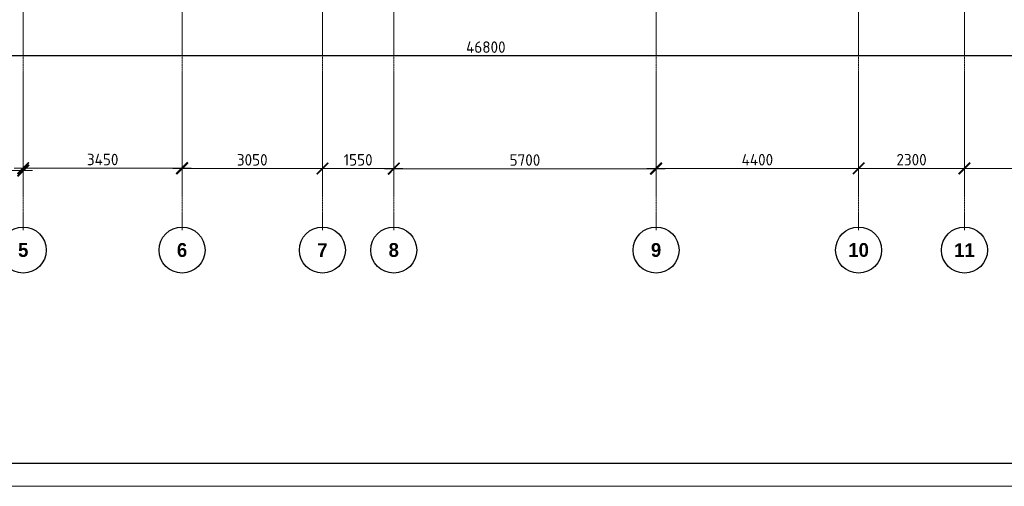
# Model space of a CAD drawing. Header units: millimetres. Extents: x -56135 to 1694203, y -446411 to -23139.
# Tile 158 of 256: x 778255 to 799648, y -140264 to -130129. Entities that reach past the tile are written whole.
import ezdxf

# ---------------------------------------------------------------- set-up
doc = ezdxf.new("R2010")
doc.units = ezdxf.units.MM
doc.linetypes.add('______5', pattern=[1100, 800, -100, 100, -100])
doc.linetypes.add('осевая', pattern=[50.8, 31.75, -6.35, 6.35, -6.35])
for name, color, linetype, lineweight in [('Оси', 40, '______5', 18), ('РАЗМЕРЫ', 1, 'Continuous', 9), ('ТОНКИЕ', 7, 'Continuous', 9)]:
    doc.layers.add(name, color=color, linetype=linetype, lineweight=lineweight)
doc.layers.add('ТОЛСТЫЕ_ОСНОВНЫЕ', color=6, linetype='Continuous')
doc.styles.add('Century Gothic', font='GOTHIC.TTF')
doc.styles.add('GOST-2.304_Type-B', font='GOST_Common.ttf')
doc.dimstyles.new('СПДС', dxfattribs={"dimscale": 100, "dimtxt": 2.5, "dimasz": 2.5, "dimexe": 1.25, "dimexo": 0, "dimtad": 1, "dimdec": 0, "dimtxsty": 'GOST-2.304_Type-B', "dimblk": 'ARCHTICK', "dimcen": 2.5, "dimdle": 2, "dimadec": 0, "dimazin": 2, "dimtfac": 0.75, "dimtdec": 0, "dimtmove": 1, "dimatfit": 3, "dimfxl": 1, "dimtolj": 1, "dimarcsym": 1})

# ---------------------------------------------------------------- blocks, each defined once
blk = doc.blocks.new('NSY101')
at = {"color": 0, "linetype": 'ByBlock', "lineweight": -2}
blk.add_circle((0, 0), 50, dxfattribs=at)
blk = doc.blocks.new('_ArchTick')
at = {"color": 0, "linetype": 'ByBlock', "const_width": 0.15}
blk.add_lwpolyline([(-0.5, -0.5), (0.5, 0.5)], dxfattribs=at)
blk = doc.blocks.new('*D1006')
at = {"layer": 'DEFPOINTS', "color": 0, "transparency": 16777216}
for p in [(483205, -133602), (487805, -133602), (487805, -133678)]:
    blk.add_point(p, dxfattribs=at)
at = {"layer": 'РАЗМЕРЫ', "color": 0, "lineweight": -2, "transparency": 16777216}
for p, q in [((487805, -133678), (487805, -133477)), ((483005, -133602), (488005, -133602)), ((483205, -133602), (483205, -133727))]:
    blk.add_line(p, q, dxfattribs=at)
at = {"layer": 'РАЗМЕРЫ', "color": 0, "lineweight": -2, "transparency": 16777216, "xscale": 250, "yscale": 250, "zscale": 250, "rotation": 180}
blk.add_blockref('_ArchTick', (483205, -133602), dxfattribs=at)
at = {"layer": 'РАЗМЕРЫ', "color": 0, "lineweight": -2, "transparency": 16777216, "xscale": 250, "yscale": 250, "zscale": 250}
blk.add_blockref('_ArchTick', (487805, -133602), dxfattribs=at)
at = {"layer": 'РАЗМЕРЫ', "color": 0, "transparency": 16777216, "insert": (485505, -133414), "char_height": 250, "attachment_point": 5, "style": 'GOST-2.304_Type-B'}
blk.add_mtext('\\A1;4600', dxfattribs=at)
blk = doc.blocks.new('*D1007')
at = {"layer": 'DEFPOINTS', "color": 0, "transparency": 16777216}
for p in [(487805, -133678), (491255, -133549), (491255, -133859)]:
    blk.add_point(p, dxfattribs=at)
at = {"layer": 'РАЗМЕРЫ', "color": 0, "lineweight": -2, "transparency": 16777216}
for p, q in [((487805, -133678), (487805, -133424)), ((491255, -133859), (491255, -133424)), ((487605, -133549), (491455, -133549))]:
    blk.add_line(p, q, dxfattribs=at)
at = {"layer": 'РАЗМЕРЫ', "color": 0, "lineweight": -2, "transparency": 16777216, "xscale": 250, "yscale": 250, "zscale": 250, "rotation": 180}
blk.add_blockref('_ArchTick', (487805, -133549), dxfattribs=at)
at = {"layer": 'РАЗМЕРЫ', "color": 0, "lineweight": -2, "transparency": 16777216, "xscale": 250, "yscale": 250, "zscale": 250}
blk.add_blockref('_ArchTick', (491255, -133549), dxfattribs=at)
at = {"layer": 'РАЗМЕРЫ', "color": 0, "transparency": 16777216, "insert": (489530, -133362), "char_height": 250, "attachment_point": 5, "style": 'GOST-2.304_Type-B'}
blk.add_mtext('\\A1;3450', dxfattribs=at)
blk = doc.blocks.new('*D1008')
at = {"layer": 'DEFPOINTS', "color": 0, "transparency": 16777216}
for p in [(494305, -133557), (491255, -133859), (494305, -133774)]:
    blk.add_point(p, dxfattribs=at)
at = {"layer": 'РАЗМЕРЫ', "color": 0, "lineweight": -2, "transparency": 16777216}
for p, q in [((491255, -133859), (491255, -133432)), ((494305, -133774), (494305, -133432)), ((491055, -133557), (494505, -133557))]:
    blk.add_line(p, q, dxfattribs=at)
at = {"layer": 'РАЗМЕРЫ', "color": 0, "lineweight": -2, "transparency": 16777216, "xscale": 250, "yscale": 250, "zscale": 250, "rotation": 180}
blk.add_blockref('_ArchTick', (491255, -133557), dxfattribs=at)
at = {"layer": 'РАЗМЕРЫ', "color": 0, "lineweight": -2, "transparency": 16777216, "xscale": 250, "yscale": 250, "zscale": 250}
blk.add_blockref('_ArchTick', (494305, -133557), dxfattribs=at)
at = {"layer": 'РАЗМЕРЫ', "color": 0, "transparency": 16777216, "insert": (492780, -133369), "char_height": 250, "attachment_point": 5, "style": 'GOST-2.304_Type-B'}
blk.add_mtext('\\A1;3050', dxfattribs=at)
blk = doc.blocks.new('*D1009')
at = {"layer": 'DEFPOINTS', "color": 0, "transparency": 16777216}
for p in [(495855, -133557), (494305, -133774), (495855, -133821)]:
    blk.add_point(p, dxfattribs=at)
at = {"layer": 'РАЗМЕРЫ', "color": 0, "lineweight": -2, "transparency": 16777216}
for p, q in [((494305, -133774), (494305, -133432)), ((495855, -133821), (495855, -133432)), ((494105, -133557), (496055, -133557))]:
    blk.add_line(p, q, dxfattribs=at)
at = {"layer": 'РАЗМЕРЫ', "color": 0, "lineweight": -2, "transparency": 16777216, "xscale": 250, "yscale": 250, "zscale": 250, "rotation": 180}
blk.add_blockref('_ArchTick', (494305, -133557), dxfattribs=at)
at = {"layer": 'РАЗМЕРЫ', "color": 0, "lineweight": -2, "transparency": 16777216, "xscale": 250, "yscale": 250, "zscale": 250}
blk.add_blockref('_ArchTick', (495855, -133557), dxfattribs=at)
at = {"layer": 'РАЗМЕРЫ', "color": 0, "transparency": 16777216, "insert": (495080, -133369), "char_height": 250, "attachment_point": 5, "style": 'GOST-2.304_Type-B'}
blk.add_mtext('\\A1;1550', dxfattribs=at)
blk = doc.blocks.new('*D1010')
at = {"layer": 'DEFPOINTS', "color": 0, "transparency": 16777216}
for p in [(501555, -133561), (495855, -133821), (501555, -133840)]:
    blk.add_point(p, dxfattribs=at)
at = {"layer": 'РАЗМЕРЫ', "color": 0, "lineweight": -2, "transparency": 16777216}
for p, q in [((495855, -133821), (495855, -133436)), ((501555, -133840), (501555, -133436)), ((495655, -133561), (501755, -133561))]:
    blk.add_line(p, q, dxfattribs=at)
at = {"layer": 'РАЗМЕРЫ', "color": 0, "lineweight": -2, "transparency": 16777216, "xscale": 250, "yscale": 250, "zscale": 250, "rotation": 180}
blk.add_blockref('_ArchTick', (495855, -133561), dxfattribs=at)
at = {"layer": 'РАЗМЕРЫ', "color": 0, "lineweight": -2, "transparency": 16777216, "xscale": 250, "yscale": 250, "zscale": 250}
blk.add_blockref('_ArchTick', (501555, -133561), dxfattribs=at)
at = {"layer": 'РАЗМЕРЫ', "color": 0, "transparency": 16777216, "insert": (498705, -133373), "char_height": 250, "attachment_point": 5, "style": 'GOST-2.304_Type-B'}
blk.add_mtext('\\A1;5700', dxfattribs=at)
blk = doc.blocks.new('*D1011')
at = {"layer": 'DEFPOINTS', "color": 0, "transparency": 16777216}
for p in [(505955, -133554), (501555, -133840), (505955, -133736)]:
    blk.add_point(p, dxfattribs=at)
at = {"layer": 'РАЗМЕРЫ', "color": 0, "lineweight": -2, "transparency": 16777216}
for p, q in [((501555, -133840), (501555, -133429)), ((505955, -133736), (505955, -133429)), ((501355, -133554), (506155, -133554))]:
    blk.add_line(p, q, dxfattribs=at)
at = {"layer": 'РАЗМЕРЫ', "color": 0, "lineweight": -2, "transparency": 16777216, "xscale": 250, "yscale": 250, "zscale": 250, "rotation": 180}
blk.add_blockref('_ArchTick', (501555, -133554), dxfattribs=at)
at = {"layer": 'РАЗМЕРЫ', "color": 0, "lineweight": -2, "transparency": 16777216, "xscale": 250, "yscale": 250, "zscale": 250}
blk.add_blockref('_ArchTick', (505955, -133554), dxfattribs=at)
at = {"layer": 'РАЗМЕРЫ', "color": 0, "transparency": 16777216, "insert": (503755, -133366), "char_height": 250, "attachment_point": 5, "style": 'GOST-2.304_Type-B'}
blk.add_mtext('\\A1;4400', dxfattribs=at)
blk = doc.blocks.new('*D1012')
at = {"layer": 'DEFPOINTS', "color": 0, "transparency": 16777216}
for p in [(508255, -133554), (505955, -133736), (508255, -133793)]:
    blk.add_point(p, dxfattribs=at)
at = {"layer": 'РАЗМЕРЫ', "color": 0, "lineweight": -2, "transparency": 16777216}
for p, q in [((505955, -133736), (505955, -133429)), ((508255, -133793), (508255, -133429)), ((505755, -133554), (508455, -133554))]:
    blk.add_line(p, q, dxfattribs=at)
at = {"layer": 'РАЗМЕРЫ', "color": 0, "lineweight": -2, "transparency": 16777216, "xscale": 250, "yscale": 250, "zscale": 250, "rotation": 180}
blk.add_blockref('_ArchTick', (505955, -133554), dxfattribs=at)
at = {"layer": 'РАЗМЕРЫ', "color": 0, "lineweight": -2, "transparency": 16777216, "xscale": 250, "yscale": 250, "zscale": 250}
blk.add_blockref('_ArchTick', (508255, -133554), dxfattribs=at)
at = {"layer": 'РАЗМЕРЫ', "color": 0, "transparency": 16777216, "insert": (507105, -133366), "char_height": 250, "attachment_point": 5, "style": 'GOST-2.304_Type-B'}
blk.add_mtext('\\A1;2300', dxfattribs=at)
blk = doc.blocks.new('*D1013')
at = {"layer": 'DEFPOINTS', "color": 0, "transparency": 16777216}
for p in [(511255, -133558), (508255, -133793), (511255, -133811)]:
    blk.add_point(p, dxfattribs=at)
at = {"layer": 'РАЗМЕРЫ', "color": 0, "lineweight": -2, "transparency": 16777216}
for p, q in [((508255, -133793), (508255, -133433)), ((511255, -133811), (511255, -133433)), ((508055, -133558), (511455, -133558))]:
    blk.add_line(p, q, dxfattribs=at)
at = {"layer": 'РАЗМЕРЫ', "color": 0, "lineweight": -2, "transparency": 16777216, "xscale": 250, "yscale": 250, "zscale": 250, "rotation": 180}
blk.add_blockref('_ArchTick', (508255, -133558), dxfattribs=at)
at = {"layer": 'РАЗМЕРЫ', "color": 0, "lineweight": -2, "transparency": 16777216, "xscale": 250, "yscale": 250, "zscale": 250}
blk.add_blockref('_ArchTick', (511255, -133558), dxfattribs=at)
at = {"layer": 'РАЗМЕРЫ', "color": 0, "transparency": 16777216, "insert": (509755, -133371), "char_height": 250, "attachment_point": 5, "style": 'GOST-2.304_Type-B'}
blk.add_mtext('\\A1;3000', dxfattribs=at)
blk = doc.blocks.new('*D120')
at = {"layer": 'DEFPOINTS', "color": 0, "transparency": 16777216}
for p in [(811783, -130129), (764983, -130711), (764983, -130913)]:
    blk.add_point(p, dxfattribs=at)
at = {"layer": 'РАЗМЕРЫ', "color": 0, "lineweight": -2, "transparency": 16777216}
for p, q in [((811783, -130129), (811783, -131038)), ((811983, -130913), (764783, -130913)), ((764983, -130711), (764983, -131038))]:
    blk.add_line(p, q, dxfattribs=at)
at = {"layer": 'РАЗМЕРЫ', "color": 0, "lineweight": -2, "transparency": 16777216, "xscale": 250, "yscale": 250, "zscale": 250, "rotation": 180}
blk.add_blockref('_ArchTick', (764983, -130913), dxfattribs=at)
at = {"layer": 'РАЗМЕРЫ', "color": 0, "lineweight": -2, "transparency": 16777216, "xscale": 250, "yscale": 250, "zscale": 250}
blk.add_blockref('_ArchTick', (811783, -130913), dxfattribs=at)
at = {"layer": 'РАЗМЕРЫ', "color": 0, "transparency": 16777216, "insert": (788383, -130725), "char_height": 250, "attachment_point": 5, "style": 'GOST-2.304_Type-B'}
blk.add_mtext('\\A1;46800', dxfattribs=at)
blk = doc.blocks.new('*U43')
at = {"layer": 'ТОЛСТЫЕ_ОСНОВНЫЕ', "color": 6}
blk.add_lwpolyline([(20, 5), (886, 5), (886, 415), (20, 415)], close=True, dxfattribs=at)
at = {"layer": 'ТОНКИЕ'}
blk.add_lwpolyline([(0, 0), (891, 0), (891, 420), (0, 420)], close=True, dxfattribs=at)
blk = doc.blocks.new('оси 2.2-2.3')
at = {"layer": 'Оси', "color": 16, "linetype": 'осевая', "lineweight": 0, "transparency": 33554687}
for p, q in [((487804.9, -104267.9), (487804.9, -134893.5)), ((491254.9, -104267.9), (491254.9, -134893.5)), ((494304.9, -104267.9), (494304.9, -134893.5)), ((495854.9, -104267.9), (495854.9, -134893.5)), ((501554.9, -104267.9), (501554.9, -134893.5)), ((505954.9, -104267.9), (505954.9, -134893.5)), ((508254.9, -104267.9), (508254.9, -134893.5))]:
    blk.add_line(p, q, dxfattribs=at)
at = {"layer": 'Оси', "color": 16, "linetype": 'Continuous', "lineweight": 25, "transparency": 33554687, "xscale": 9.999999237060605, "yscale": 9.999999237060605, "zscale": 9.999999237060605}
for p in [(487804.4, -135329.4), (491254.4, -135329.4), (494304.4, -135329.4), (495854.4, -135329.4), (501554.4, -135329.4), (505954.4, -135329.4), (508254.4, -135329.4)]:
    blk.add_blockref('NSY101', p, dxfattribs=at)
at = {"layer": 'Оси', "color": 16, "linetype": 'Continuous', "lineweight": 25, "transparency": 33554687, "char_height": 300, "attachment_point": 5, "style": 'Century Gothic'}
for s, insert, width in [('\\A1;{\\fCentury Gothic|i0|b1;\\H300.000000;\\W1.000000;\\C16;5}\\P', (487804.4, -135329.4), 385), ('\\A1;{\\fCentury Gothic|i0|b1;\\H300.000000;\\W1.000000;\\C16;6}\\P', (491254.4, -135329.4), 385), ('\\A1;{\\fCentury Gothic|i0|b1;\\H300.000000;\\W1.000000;\\C16;7}\\P', (494304.4, -135329.4), 385), ('\\A1;{\\fCentury Gothic|i0|b1;\\H300.000000;\\W1.000000;\\C16;8}\\P', (495854.4, -135329.4), 385), ('\\A1;{\\fCentury Gothic|i0|b1;\\H300.000000;\\W1.000000;\\C16;9}\\P', (501554.4, -135329.4), 385), ('\\A1;{\\fCentury Gothic|i0|b1;\\H300.000000;\\W1.000000;\\C16;10}\\P', (505954.4, -135329.4), 620), ('\\A1;{\\fCentury Gothic|i0|b1;\\H300.000000;\\W1.000000;\\C16;11}\\P', (508254.4, -135329.4), 620)]:
    blk.add_mtext(s, dxfattribs=dict(at, insert=insert, width=width))
at = {"layer": 'РАЗМЕРЫ', "color": 1}
for base, p1, p2, picture, middle in [((487804.9, -133601.8), (483204.9, -133601.8), (487804.9, -133678.2), '*D1006', (485504.9, -133414.3)), ((491254.9, -133549.1), (487804.9, -133678.2), (491254.9, -133859), '*D1007', (489529.9, -133361.6)), ((494304.9, -133556.8), (491254.9, -133859), (494304.9, -133773.7), '*D1008', (492779.9, -133369.3)), ((495854.9, -133556.8), (494304.9, -133773.7), (495854.9, -133821.2), '*D1009', (495079.9, -133369.3)), ((501554.9, -133560.6), (495854.9, -133821.2), (501554.9, -133840.5), '*D1010', (498704.9, -133373.1)), ((505954.9, -133553.8), (501554.9, -133840.5), (505954.9, -133736.2), '*D1011', (503754.9, -133366.3)), ((508254.9, -133553.8), (505954.9, -133736.2), (508254.9, -133793.3), '*D1012', (507104.9, -133366.3)), ((511254.9, -133558.4), (508254.9, -133793.3), (511254.9, -133811.5), '*D1013', (509754.9, -133370.9))]:
    dim = blk.add_linear_dim(base=base, p1=p1, p2=p2, dimstyle='СПДС', dxfattribs=at)
    dim.commit()
    dim.dimension.update_dxf_attribs({"geometry": picture, "text_midpoint": middle})

msp = doc.modelspace()

# ---------------------------------------------------------------- block references
at = {"xscale": 100, "yscale": 100, "zscale": 100}
msp.add_blockref('*U43', (753807.9, -140263.7), dxfattribs=at)
at = {"layer": 'РАЗМЕРЫ', "color": 1}
msp.add_blockref('оси 2.2-2.3', (290527.8, 196.2), dxfattribs=at)

# ---------------------------------------------------------------- dimensions: what is measured, and where the dimension line sits
dim = msp.add_linear_dim(base=(764982.7, -130913), p1=(811782.7, -130129.2), p2=(764982.7, -130711.2), dimstyle='СПДС', dxfattribs=at)
dim.commit()
dim.dimension.update_dxf_attribs({"geometry": '*D120', "text_midpoint": (788382.7, -130725.5)})

doc.saveas('drawing.dxf')
